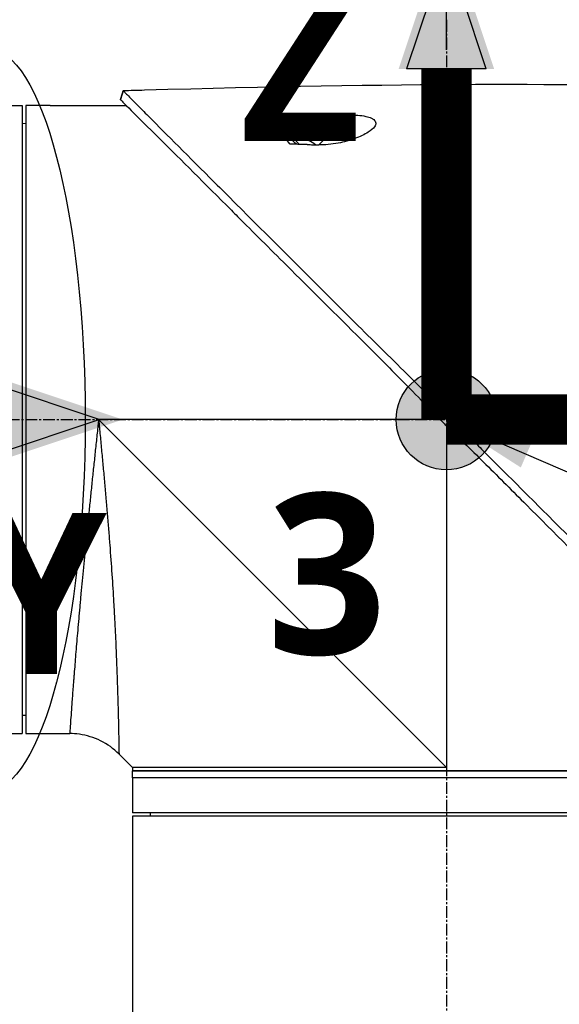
# Model space of a CAD drawing. Header units: millimetres. Extents: x 0 to 5219, y 0 to 2970.
# Tile 163 of 237: x 1947 to 2025, y 2037 to 2178. Entities that reach past the tile are written whole.
import ezdxf

# ---------------------------------------------------------------- set-up
doc = ezdxf.new("R2010")
doc.units = ezdxf.units.MM
doc.header["$LTSCALE"] = 0.2
doc.linetypes.add('CENTER2', pattern=[1.125, 0.75, -0.125, 0.125, -0.125])
for name, color, linetype in [('02_Center Line', 1, 'CENTER2'), ('07_Special Line2', 76, 'Continuous'), ('12_Before Rev.Num.', 5, 'Continuous'), ('13_After Rev.Num.', 6, 'Continuous')]:
    doc.layers.add(name, color=color, linetype=linetype)
doc.layers.add('14_Mark', color=7, linetype='Continuous', true_color=0xe03c31)
doc.styles.add('Rainbow-5.0 Style', font='malgunsl.ttf')
doc.dimstyles.new('Rainbow-5.0 Style', dxfattribs={"dimtxt": 4, "dimasz": 2.5, "dimexe": 1, "dimexo": 1, "dimgap": 1, "dimtad": 1, "dimdsep": 46, "dimtxsty": 'Rainbow-5.0 Style', "dimcen": 0, "dimclrd": 251, "dimclre": 251, "dimclrt": 7, "dimazin": 3, "dimtp": 0.1, "dimtm": 0.1, "dimtfac": 0.61, "dimtmove": 0, "dimatfit": 3, "dimfxl": 1, "dimlwd": -1, "dimlwe": -1, "dimarcsym": 1})
doc.dimstyles.new('Rainbow-5.0 Style$0', dxfattribs={"dimtxt": 4, "dimasz": 3, "dimexe": 2, "dimexo": 1, "dimgap": 0.8, "dimtad": 1, "dimzin": 9, "dimdsep": 46, "dimtxsty": 'Rainbow-5.0 Style', "dimcen": 0, "dimclrd": 251, "dimclre": 251, "dimclrt": 256, "dimadec": 1, "dimazin": 0, "dimtp": 0.1, "dimtm": 0.1, "dimtfac": 0.61, "dimtmove": 0, "dimatfit": 3, "dimfxl": 1, "dimlwd": -1, "dimlwe": -1, "dimarcsym": 1})

# ---------------------------------------------------------------- blocks, each defined once
blk = doc.blocks.new('A$Cf997e37c')
for p, q in [((-85.42, 1426.95), (-85.79, 1425.69)), ((-104.9, 1424.85), (-99.9, 1424.85)), ((-99.9, 1424.85), (-99.9, 1334.85)), ((-99.4, 1424.85), (-99.4, 1334.85)), ((-96.4, 1424.85), (-99.4, 1424.85)), ((-95.9, 1424.85), (-84.98, 1424.85)), ((-63.37, 1423.33), (-64, 1422.71)), ((-57.38, 1419.22), (-53.09, 1423.5)), ((-99.4, 1422.24), (-99.9, 1422.25)), ((-61.38, 1420.09), (-61.17, 1420.3)), ((-60.15, 1419.28), (-61.17, 1420.3)), ((-58.8, 1419.84), (-58.79, 1419.85)), ((-57.88, 1419.23), (-57.87, 1419.23)), ((-39.62, 1381.2), (-40.61, 1380.47)), ((-39.1, 1330), (-88.95, 1379.85)), ((-40, 1379.85), (-88.95, 1379.85)), ((-39.1, 1378.96), (-39.1, 1330)), ((-37.48, 1379.03), (-38.48, 1378.35)), ((-92.73, 1339.85), (-92.73, 1339.85)), ((-99.4, 1337.46), (-99.9, 1337.45)), ((-104.9, 1334.85), (-99.9, 1334.85)), ((-99.4, 1334.85), (-93.09, 1334.85)), ((-85.6, 1331.5), (-86.02, 1331.92)), ((-85.6, 1331.5), (-85.6, 1331.5)), ((-85.6, 1331.5), (-84.1, 1330)), ((-84.1, 1330), (-84.1, 1329.5)), ((-84.1, 1330), (-84.1, 1330)), ((-84.1, 1329.5), (5.9, 1329.5)), ((5.9, 1329.5), (-84.1, 1329.5)), ((-84.1, 1328.5), (-84.1, 1329.5)), ((5.9, 1328.5), (-84.1, 1328.5)), ((-84.1, 1328.5), (-84.1, 1323.5)), ((5.9, 1328.5), (-84.1, 1328.5)), ((5.9, 1323.5), (-84.1, 1323.5)), ((-81.49, 1323), (-81.5, 1323.5)), ((5.9, 1323), (-84.1, 1323)), ((-84.1, 1323), (-84.1, 919.1))]:
    blk.add_line(p, q)
for radius, start, end in [(4.52, 63.7131, 94.7607), (4.5, 49.6154, 63.7759)]:
    blk.add_arc((-60.79, 1415.8), radius, start, end)
for centre, major_axis, ratio, start_param, end_param in [((-345.1, 1397.6), (-366.09, -26.02), 0.042138, 3.488133, 3.909025), ((8.74, -1100.3), (-2690.77, 101.98), 0.938894, 4.781808, 4.782934), ((-217.48, 1405.32), (-233.77, -14.41), 0.048344, 3.929452, 3.989586)]:
    blk.add_ellipse(centre, major_axis=major_axis, ratio=ratio, start_param=start_param, end_param=end_param)
for points in [[(-85.79, 1425.69), (-85.67, 1426.11), (-85.54, 1426.53), (-85.42, 1426.95)], [(-93.09, 1334.85), (-93.09, 1334.85), (-93.09, 1334.85), (-93.09, 1334.85)]]:
    blk.add_open_spline(points, degree=3)
for points, knots in [([(-85.42, 1426.95), (-85.42, 1426.95), (-85.42, 1426.95), (-85.42, 1426.95), (-85.42, 1426.95), (-85.42, 1426.95)], [-0.02987732, -0.02987732, -0.02987732, -0.02987732, -0.01373724, -0.01373724, 0, 0, 0, 0]), ([(-85.42, 1426.95), (-85.42, 1426.95), (-85.42, 1426.95), (-85.42, 1426.95), (-85.42, 1426.95), (-85.42, 1426.95), (-85.42, 1426.95), (-85.41, 1426.94), (-85.41, 1426.94), (-85.4, 1426.93), (-85.39, 1426.92), (-85.35, 1426.88), (-85.31, 1426.84), (-85.16, 1426.7), (-85.02, 1426.55), (-84.45, 1425.99), (-83.9, 1425.43), (-82.74, 1424.26), (-82.21, 1423.73), (-79.28, 1420.76), (-76, 1417.5), (-71.33, 1412.84), (-70.31, 1411.82), (-64.85, 1406.37), (-59.96, 1401.5), (-54.81, 1396.34), (-54.66, 1396.19), (-52.08, 1393.6), (-49.58, 1391.15), (-45.82, 1387.44), (-44.57, 1386.2), (-41.58, 1383.21), (-40.28, 1381.88), (-39.62, 1381.2)], [0.000001, 0.000001, 0.000001, 0.000001, 0.009162, 0.009162, 0.016971, 0.016971, 0.03259, 0.03259, 0.063827, 0.063827, 0.126304, 0.126304, 0.251265, 0.251265, 0.50133, 0.50133, 1.002, 1.002, 1.335959, 1.335959, 2.67129, 2.67129, 3.030313, 3.030313, 4.543873, 4.543873, 4.592411, 4.592411, 5.347172, 5.347172, 5.723633, 5.723633, 6.247668, 6.247668, 6.247668, 6.247668]), ([(-85.79, 1425.68), (-85.79, 1425.68), (-85.79, 1425.68), (-85.79, 1425.69), (-85.79, 1425.69), (-85.79, 1425.69), (-85.79, 1425.69), (-85.79, 1425.69), (-85.79, 1425.69), (-85.79, 1425.69)], [0.69221804, 0.69221804, 0.69221804, 0.69221804, 0.69329226, 0.69329226, 0.695708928, 0.695708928, 0.696915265, 0.696915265, 0.698320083, 0.698320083, 0.698320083, 0.698320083]), ([(-85.79, 1425.69), (-85.79, 1425.69), (-85.79, 1425.69), (-85.79, 1425.68), (-85.79, 1425.68), (-85.79, 1425.68), (-85.79, 1425.68), (-85.79, 1425.68), (-85.78, 1425.67), (-85.77, 1425.66), (-85.76, 1425.64), (-85.71, 1425.58), (-85.66, 1425.53), (-85.44, 1425.31), (-85.22, 1425.09), (-84.19, 1424.05), (-82.98, 1422.84), (-80.97, 1420.86), (-80.48, 1420.39), (-77.2, 1417.15), (-73.73, 1413.65), (-69.62, 1409.55), (-69.32, 1409.25), (-66.78, 1406.71), (-64.43, 1404.36), (-58.55, 1398.5), (-54.92, 1394.9), (-49.5, 1389.49), (-47.7, 1387.69), (-43.1, 1383.05), (-41.01, 1380.89), (-40.61, 1380.47)], [0.000047, 0.000047, 0.000047, 0.000047, 0.011008, 0.011008, 0.020393, 0.020393, 0.039197, 0.039197, 0.07693, 0.07693, 0.152825, 0.152825, 0.305669, 0.305669, 0.610232, 0.610232, 1.419716, 1.419716, 1.651889, 1.651889, 2.978842, 2.978842, 3.080675, 3.080675, 3.850394, 3.850394, 4.95171, 4.95171, 5.489352, 5.489352, 6.333255, 6.333255, 6.333255, 6.333255]), ([(-95.9, 1424.85), (-95.9, 1424.85), (-95.9, 1424.85), (-95.9, 1424.85), (-95.9, 1424.85), (-95.91, 1424.85), (-95.92, 1424.85), (-95.94, 1424.85), (-95.96, 1424.85), (-96.03, 1424.85), (-96.08, 1424.85), (-96.19, 1424.85), (-96.25, 1424.85), (-96.33, 1424.85), (-96.35, 1424.85), (-96.37, 1424.85), (-96.38, 1424.85), (-96.4, 1424.85), (-96.4, 1424.85), (-96.4, 1424.85)], [0.075338, 0.075338, 0.075338, 0.075338, 0.07835287, 0.07835287, 0.08277181, 0.08277181, 0.09154294, 0.09154294, 0.10656287, 0.10656287, 0.12559133, 0.12559133, 0.14537615, 0.14537615, 0.15038004, 0.15038004, 0.15351327, 0.15351327, 0.15403471, 0.15403471, 0.15403471, 0.15403471]), ([(-65.36, 1423.3), (-65.05, 1423.31), (-64.69, 1423.31), (-64.04, 1423.32), (-63.7, 1423.33), (-63.37, 1423.33)], [-0.1934752, -0.1934752, -0.1934752, -0.1934752, -0.0983779, -0.0983779, 0, 0, 0, 0]), ([(-64, 1422.71), (-64.09, 1422.8), (-64.19, 1422.88), (-64.4, 1423.03), (-64.51, 1423.09), (-64.74, 1423.2), (-64.87, 1423.24), (-65.12, 1423.29), (-65.24, 1423.31), (-65.36, 1423.3)], [0, 0, 0, 0, 0.0382217, 0.0382217, 0.0766364, 0.0766364, 0.116027, 0.116027, 0.1530194, 0.1530194, 0.1530194, 0.1530194]), ([(-61.47, 1419.3), (-62.33, 1420.19), (-63.15, 1421.03), (-63.91, 1421.81), (-64.42, 1422.34), (-64.91, 1422.84), (-65.36, 1423.3)], [0, 0, 0, 0, 0.5977799, 0.5977799, 0.5977799, 0.9999999, 0.9999999, 0.9999999, 0.9999999]), ([(-60.58, 1419.29), (-61.08, 1419.79), (-61.57, 1420.28), (-62.03, 1420.74), (-62.19, 1420.9), (-62.55, 1421.26), (-63.05, 1421.76), (-63.38, 1422.09), (-63.7, 1422.41), (-64, 1422.71)], [0.1685407, 0.1685407, 0.1685407, 0.1685407, 0.5, 0.5, 0.5, 0.75, 0.75, 0.75, 1, 1, 1, 1]), ([(-53.09, 1423.5), (-52.66, 1423.51), (-52.23, 1423.5), (-51.4, 1423.43), (-51, 1423.38), (-50.34, 1423.23), (-50.08, 1423.14), (-49.72, 1422.98), (-49.61, 1422.91), (-49.43, 1422.76), (-49.37, 1422.69), (-49.26, 1422.52), (-49.24, 1422.42), (-49.22, 1422.16), (-49.29, 1421.98), (-49.59, 1421.56), (-49.9, 1421.28), (-50.83, 1420.69), (-51.49, 1420.38), (-52.97, 1419.84), (-53.78, 1419.62), (-55.56, 1419.28), (-56.51, 1419.19), (-57.38, 1419.22)], [-1.636051, -1.636051, -1.636051, -1.636051, -1.487609, -1.487609, -1.342627, -1.342627, -1.229751, -1.229751, -1.162071, -1.162071, -1.103238, -1.103238, -1.031704, -1.031704, -0.907622, -0.907622, -0.714138, -0.714138, -0.48257, -0.48257, -0.258591, -0.258591, -0.000001, -0.000001, -0.000001, -0.000001]), ([(-59.06, 1419.26), (-59.5, 1419.27), (-59.97, 1419.28), (-60.75, 1419.29), (-61.13, 1419.3), (-61.47, 1419.3)], [-0.2324123, -0.2324123, -0.2324123, -0.2324123, -0.1008984, -0.1008984, -0.0000209, -0.0000209, -0.0000209, -0.0000209]), ([(-59.06, 1419.26), (-58.78, 1419.25), (-58.5, 1419.24), (-57.94, 1419.23), (-57.66, 1419.22), (-57.38, 1419.22)], [-0.1686475, -0.1686475, -0.1686475, -0.1686475, -0.0843243, -0.0843243, -0.000001, -0.000001, -0.000001, -0.000001]), ([(-40.61, 1380.47), (-40.56, 1380.42), (-40.25, 1380.1), (-39.89, 1379.74), (-39.71, 1379.56), (-39.35, 1379.2), (-39.17, 1379.03), (-38.83, 1378.69), (-38.54, 1378.41), (-38.47, 1378.35)], [0.00043088, 0.00043088, 0.00043088, 0.00043088, 0.0154414, 0.0154414, 0.03075173, 0.03075173, 0.04552895, 0.04552895, 0.05960793, 0.05960793, 0.05960793, 0.05960793]), ([(-39.62, 1381.2), (-39.57, 1381.14), (-39.48, 1381.05), (-39.27, 1380.84), (-39.19, 1380.75), (-38.92, 1380.47), (-38.74, 1380.29), (-38.38, 1379.93), (-38.19, 1379.73), (-37.93, 1379.48), (-37.84, 1379.39), (-37.62, 1379.17), (-37.51, 1379.06), (-37.48, 1379.03)], [0.0012617, 0.0012617, 0.0012617, 0.0012617, 0.0227877, 0.0227877, 0.0388309, 0.0388309, 0.0709865, 0.0709865, 0.1023123, 0.1023123, 0.1191004, 0.1191004, 0.1425667, 0.1425667, 0.1425667, 0.1425667]), ([(-88.95, 1379.85), (-88.97, 1379.67), (-88.99, 1379.48), (-89.01, 1379.3), (-89.03, 1379.11), (-89.05, 1378.93), (-89.07, 1378.74), (-89.11, 1378.37), (-89.14, 1378.01), (-89.18, 1377.64), (-89.22, 1377.27), (-89.26, 1376.9), (-89.3, 1376.54), (-89.34, 1376.17), (-89.38, 1375.81), (-89.42, 1375.44), (-89.49, 1374.71), (-89.57, 1373.99), (-89.65, 1373.26), (-89.73, 1372.54), (-89.8, 1371.82), (-89.88, 1371.1), (-89.95, 1370.38), (-90.03, 1369.66), (-90.1, 1368.95), (-90.1, 1368.94), (-90.1, 1368.94), (-90.1, 1368.94), (-90.17, 1368.23), (-90.25, 1367.52), (-90.32, 1366.82), (-90.32, 1366.81), (-90.32, 1366.81), (-90.32, 1366.8), (-90.36, 1366.45), (-90.39, 1366.1), (-90.43, 1365.76), (-90.43, 1365.75), (-90.43, 1365.75), (-90.43, 1365.74), (-90.46, 1365.4), (-90.5, 1365.05), (-90.53, 1364.71), (-90.53, 1364.71), (-90.53, 1364.7), (-90.53, 1364.7), (-90.6, 1364.01), (-90.67, 1363.33), (-90.74, 1362.66), (-90.74, 1362.65), (-90.74, 1362.65), (-90.74, 1362.64), (-90.81, 1361.97), (-90.87, 1361.3), (-90.94, 1360.65), (-90.94, 1360.64), (-90.94, 1360.64), (-90.94, 1360.63), (-91, 1359.98), (-91.06, 1359.33), (-91.12, 1358.69), (-91.12, 1358.68), (-91.12, 1358.68), (-91.13, 1358.67), (-91.19, 1358.03), (-91.25, 1357.39), (-91.31, 1356.76), (-91.36, 1356.14), (-91.42, 1355.52), (-91.48, 1354.91), (-91.48, 1354.91), (-91.48, 1354.9), (-91.48, 1354.9), (-91.51, 1354.59), (-91.54, 1354.29), (-91.56, 1353.98), (-91.59, 1353.69), (-91.62, 1353.39), (-91.64, 1353.1), (-91.64, 1353.09), (-91.64, 1353.09), (-91.64, 1353.08), (-91.67, 1352.79), (-91.7, 1352.5), (-91.72, 1352.21), (-91.72, 1352.21), (-91.72, 1352.2), (-91.72, 1352.2), (-91.75, 1351.91), (-91.77, 1351.63), (-91.8, 1351.35), (-91.8, 1351.34), (-91.8, 1351.34), (-91.8, 1351.33), (-91.85, 1350.76), (-91.9, 1350.2), (-91.95, 1349.66), (-91.99, 1349.12), (-92.04, 1348.59), (-92.08, 1348.08), (-92.08, 1348.07), (-92.08, 1348.07), (-92.08, 1348.07), (-92.12, 1347.55), (-92.17, 1347.05), (-92.21, 1346.56), (-92.21, 1346.56), (-92.21, 1346.55), (-92.21, 1346.55), (-92.25, 1346.06), (-92.29, 1345.58), (-92.32, 1345.12), (-92.32, 1345.12), (-92.32, 1345.11), (-92.33, 1345.11), (-92.36, 1344.65), (-92.4, 1344.2), (-92.43, 1343.76), (-92.43, 1343.76), (-92.43, 1343.75), (-92.43, 1343.75), (-92.45, 1343.53), (-92.47, 1343.32), (-92.48, 1343.11), (-92.48, 1343.1), (-92.49, 1343.1), (-92.49, 1343.1), (-92.5, 1342.89), (-92.52, 1342.68), (-92.53, 1342.48), (-92.53, 1342.47), (-92.53, 1342.47), (-92.53, 1342.47), (-92.57, 1342.06), (-92.6, 1341.66), (-92.63, 1341.28), (-92.63, 1341.28), (-92.63, 1341.28), (-92.63, 1341.28), (-92.66, 1340.9), (-92.68, 1340.54), (-92.71, 1340.19), (-92.71, 1340.19), (-92.71, 1340.19), (-92.71, 1340.19), (-92.73, 1339.84), (-92.76, 1339.51), (-92.78, 1339.19), (-92.81, 1338.88), (-92.83, 1338.59), (-92.85, 1338.31), (-92.85, 1338.3), (-92.85, 1338.3), (-92.85, 1338.3), (-92.89, 1337.74), (-92.92, 1337.24), (-92.96, 1336.81), (-92.96, 1336.7), (-92.97, 1336.6), (-92.98, 1336.5), (-92.98, 1336.4), (-92.99, 1336.3), (-93, 1336.21), (-93.01, 1336.03), (-93.02, 1335.87), (-93.03, 1335.72), (-93.05, 1335.43), (-93.07, 1335.22), (-93.08, 1335.07), (-93.08, 1335), (-93.09, 1334.94), (-93.09, 1334.91), (-93.09, 1334.87), (-93.09, 1334.85), (-93.09, 1334.85), (-93.09, 1334.85), (-93.09, 1334.85), (-93.09, 1334.85)], [-0.00005797, -0.00005797, -0.00005797, -0.00005797, 0.00049405, 0.00049405, 0.00049405, 0.00104607, 0.00104607, 0.00104607, 0.0021501, 0.0021501, 0.0021501, 0.00325414, 0.00325414, 0.00325414, 0.00435817, 0.00435817, 0.00435817, 0.00656624, 0.00656624, 0.00656624, 0.00877431, 0.00877431, 0.00877431, 0.01098238, 0.01098238, 0.01098238, 0.01099361, 0.01099361, 0.01099361, 0.01319044, 0.01319044, 0.01319044, 0.01320357, 0.01320357, 0.01320357, 0.01429448, 0.01429448, 0.01429448, 0.01430847, 0.01430847, 0.01430847, 0.01539851, 0.01539851, 0.01539851, 0.01541335, 0.01541335, 0.01541335, 0.01760658, 0.01760658, 0.01760658, 0.01762291, 0.01762291, 0.01762291, 0.01981465, 0.01981465, 0.01981465, 0.01983223, 0.01983223, 0.01983223, 0.02202272, 0.02202272, 0.02202272, 0.02204132, 0.02204132, 0.02204132, 0.02425053, 0.02425053, 0.02425053, 0.02643885, 0.02643885, 0.02643885, 0.02645881, 0.02645881, 0.02645881, 0.02756281, 0.02756281, 0.02756281, 0.02864692, 0.02864692, 0.02864692, 0.02866725, 0.02866725, 0.02866725, 0.02975095, 0.02975095, 0.02975095, 0.02977133, 0.02977133, 0.02977133, 0.03085499, 0.03085499, 0.03085499, 0.03087541, 0.03087541, 0.03087541, 0.03308346, 0.03308346, 0.03308346, 0.03527112, 0.03527112, 0.03527112, 0.03529119, 0.03529119, 0.03529119, 0.03747919, 0.03747919, 0.03747919, 0.03749882, 0.03749882, 0.03749882, 0.03968726, 0.03968726, 0.03968726, 0.03970627, 0.03970627, 0.03970627, 0.04189533, 0.04189533, 0.04189533, 0.04191356, 0.04191356, 0.04191356, 0.04299936, 0.04299936, 0.04299936, 0.04301713, 0.04301713, 0.04301713, 0.0441034, 0.0441034, 0.0441034, 0.0441207, 0.0441207, 0.0441207, 0.04631147, 0.04631147, 0.04631147, 0.04632769, 0.04632769, 0.04632769, 0.04851953, 0.04851953, 0.04851953, 0.0485346, 0.0485346, 0.0485346, 0.05074146, 0.05074146, 0.05074146, 0.05293567, 0.05293567, 0.05293567, 0.05294817, 0.05294817, 0.05294817, 0.05735181, 0.05735181, 0.05735181, 0.05845584, 0.05845584, 0.05845584, 0.05955987, 0.05955987, 0.05955987, 0.06176794, 0.06176794, 0.06176794, 0.06618408, 0.06618408, 0.06618408, 0.06839215, 0.06839215, 0.06839215, 0.07060022, 0.07060022, 0.07060022, 0.07060712, 0.07060712, 0.07060712, 0.07060712]), ([(-88.95, 1379.85), (-88.93, 1379.66), (-88.89, 1379.28), (-88.82, 1378.51), (-88.69, 1377.17), (-88.51, 1375.27), (-88.3, 1373), (-88.09, 1370.75), (-87.89, 1368.5), (-87.7, 1366.26), (-87.52, 1364.05), (-87.29, 1361.16), (-87.04, 1357.66), (-86.85, 1354.63), (-86.74, 1352.67), (-86.67, 1351.37), (-86.59, 1349.81), (-86.5, 1348), (-86.43, 1346.28), (-86.36, 1344.64), (-86.31, 1343.08), (-86.26, 1341.85), (-86.23, 1340.9), (-86.21, 1339.98), (-86.17, 1338.9), (-86.13, 1337.32), (-86.09, 1335.61), (-86.07, 1334.39), (-86.05, 1333.71), (-86.05, 1333.3), (-86.03, 1332.67), (-86.03, 1332.2), (-86.02, 1331.96), (-86.02, 1331.92), (-86.02, 1331.92)], [-0.00005585, -0.00005585, -0.00005585, -0.00005585, 0.00051707, 0.00109, 0.00223584, 0.00452754, 0.00681923, 0.00911093, 0.01140263, 0.01369432, 0.01598602, 0.01827771, 0.0228611, 0.02744449, 0.02859034, 0.02973619, 0.03202788, 0.03431958, 0.03661127, 0.03890297, 0.04119466, 0.04348636, 0.04463221, 0.04577806, 0.04806975, 0.05036145, 0.05494484, 0.05952823, 0.06067408, 0.06181992, 0.06411162, 0.06869501, 0.0709867, 0.07327246, 0.07327246, 0.07327246, 0.07327246]), ([(-37.48, 1379.03), (-37.21, 1378.76), (-36.96, 1378.52), (-36.34, 1377.89), (-36.05, 1377.6), (-35.19, 1376.75), (-34.62, 1376.18), (-32.91, 1374.46), (-31.77, 1373.32), (-28.36, 1369.91), (-26.11, 1367.66), (-18.77, 1360.33), (-14.54, 1356.14), (-10.52, 1352.11), (-9.97, 1351.56), (-8.9, 1350.48), (-8.36, 1349.94), (-6.45, 1348.02), (-5.19, 1346.73), (-3.58, 1345.12), (-3.19, 1344.74), (-2.01, 1343.55), (-1.25, 1342.79), (-0.2, 1341.74), (0.12, 1341.42), (1.01, 1340.53), (1.57, 1339.97), (3.03, 1338.51), (3.87, 1337.64), (5.76, 1335.77), (6.67, 1334.88), (7.58, 1333.97), (7.81, 1333.73), (8.04, 1333.5), (8.1, 1333.44), (8.14, 1333.39), (8.15, 1333.38), (8.16, 1333.37), (8.17, 1333.36), (8.18, 1333.35), (8.18, 1333.35), (8.18, 1333.35), (8.19, 1333.35), (8.19, 1333.34), (8.19, 1333.34), (8.19, 1333.34), (8.19, 1333.34), (8.19, 1333.34)], [0, 0, 0, 0, 0.115596, 0.115596, 0.212113, 0.212113, 0.405093, 0.405093, 0.790972, 0.790972, 1.563393, 1.563393, 3.332159, 3.332159, 3.60987, 3.60987, 3.890806, 3.890806, 4.623507, 4.623507, 4.856845, 4.856845, 5.35641, 5.35641, 5.576842, 5.576842, 5.990665, 5.990665, 6.711546, 6.711546, 7.79125, 7.79125, 8.330789, 8.330789, 8.599474, 8.599474, 8.666532, 8.666532, 8.716444, 8.716444, 8.791539, 8.791539, 8.829086, 8.829086, 8.847858, 8.847858, 8.871461, 8.871461, 8.871461, 8.871461]), ([(-38.47, 1378.35), (-37.7, 1377.61), (-36.94, 1376.86), (-35.26, 1375.22), (-34.35, 1374.32), (-31.5, 1371.49), (-29.56, 1369.55), (-23.64, 1363.62), (-19.69, 1359.64), (-13.94, 1353.88), (-12.01, 1351.95), (-9.84, 1349.77), (-9.53, 1349.46), (-5.04, 1344.96), (-1.24, 1341.17), (1.83, 1338.08), (2.03, 1337.88), (2.97, 1336.92), (3.66, 1336.24), (5.04, 1334.86), (5.67, 1334.23), (6.3, 1333.59), (6.46, 1333.43), (6.63, 1333.27), (6.67, 1333.23), (6.71, 1333.19), (6.72, 1333.18), (6.73, 1333.17), (6.73, 1333.17), (6.73, 1333.16), (6.73, 1333.16), (6.74, 1333.16), (6.74, 1333.16), (6.74, 1333.16), (6.74, 1333.16), (6.74, 1333.16)], [-7.620463, -7.620463, -7.620463, -7.620463, -7.336805, -7.336805, -6.999081, -6.999081, -6.270272, -6.270272, -4.749597, -4.749597, -3.95115, -3.95115, -3.814973, -3.814973, -1.971605, -1.971605, -1.846597, -1.846597, -1.347406, -1.347406, -0.675491, -0.675491, -0.339165, -0.339165, -0.169556, -0.169556, -0.084774, -0.084774, -0.042597, -0.042597, -0.021599, -0.021599, -0.011128, -0.011128, -0.000028, -0.000028, -0.000028, -0.000028]), ([(-86.02, 1331.92), (-86.79, 1332.69), (-87.69, 1333.33), (-89.61, 1334.28), (-90.65, 1334.6), (-92.16, 1334.82), (-92.63, 1334.85), (-93.09, 1334.85)], [0, 0, 0, 0, 0.3242583, 0.3242583, 0.6426929, 0.6426929, 0.7824853, 0.7824853, 0.7824853, 0.7824853]), ([(-39.1, 1330), (-39.12, 1330), (-39.14, 1330), (-41.4, 1330), (-43.63, 1330), (-48.06, 1330), (-50.25, 1330), (-53.82, 1330), (-55.22, 1330), (-57.38, 1330), (-58.16, 1330), (-60.97, 1330), (-62.94, 1330), (-65.87, 1330), (-66.91, 1330), (-69.03, 1330), (-70.1, 1330), (-72.15, 1330), (-73.13, 1330), (-74.97, 1330), (-75.83, 1330), (-77.44, 1330), (-78.19, 1330), (-79.56, 1330), (-80.18, 1330), (-81.29, 1330), (-81.77, 1330), (-82.61, 1330), (-82.97, 1330), (-83.53, 1330), (-83.74, 1330), (-84.01, 1330), (-84.08, 1330), (-84.1, 1330)], [-0.005485, -0.005485, -0.005485, -0.005485, 0, 0, 0.672232, 0.672232, 1.344501, 1.344501, 1.792512, 1.792512, 2.048534, 2.048534, 2.731437, 2.731437, 3.121573, 3.121573, 3.559727, 3.559727, 3.997928, 3.997928, 4.436084, 4.436084, 4.874274, 4.874274, 5.31242, 5.31242, 5.750596, 5.750596, 6.188714, 6.188714, 6.626878, 6.626878, 7.015097, 7.015097, 7.015097, 7.015097])]:
    blk.add_open_spline(points, degree=3, knots=knots)
at = {"layer": '02_Center Line', "ltscale": 11.288275}
for p, q in [((-39.1, 1437.12), (-39.1, 724.58)), ((-213.73, 1379.85), (48.74, 1379.85))]:
    blk.add_line(p, q, dxfattribs=at)
blk = doc.blocks.new('*D117')
at = {"color": 251, "linetype": 'ByBlock', "transparency": 16777216}
for p, q in [((1891.21, 2290.86), (1891.21, 2344.18)), ((2008.36, 2173.71), (2008.36, 2344.18)), ((1993.36, 2334.18), (1906.21, 2334.18))]:
    blk.add_line(p, q, dxfattribs=at)
at = {"color": 251, "transparency": 16777216}
for points in [[(1906.21, 2336.68), (1906.21, 2331.68), (1891.21, 2334.18)], [(1993.36, 2336.68), (1993.36, 2331.68), (2008.36, 2334.18)]]:
    blk.add_solid(points, dxfattribs=at)
at = {"layer": 'Defpoints', "color": 0, "transparency": 16777216}
for p in [(1891.21, 2334.18), (1891.21, 2285.86), (2008.36, 2168.71)]:
    blk.add_point(p, dxfattribs=at)
at = {"transparency": 16777216, "insert": (1949.78, 2348.57), "char_height": 20, "attachment_point": 5, "style": 'Rainbow-5.0 Style'}
blk.add_mtext('117.15', dxfattribs=at)
blk = doc.blocks.new('*D121')
at = {"color": 251, "linetype": 'ByBlock', "transparency": 16777216}
for p, q in [((1955.2, 2237.9), (2210.65, 2237.9)), ((2200.65, 2135.75), (2200.65, 2222.9)), ((2072.35, 2120.75), (2210.65, 2120.75))]:
    blk.add_line(p, q, dxfattribs=at)
at = {"color": 251, "transparency": 16777216}
for points in [[(2198.15, 2222.9), (2203.15, 2222.9), (2200.65, 2237.9)], [(2198.15, 2135.75), (2203.15, 2135.75), (2200.65, 2120.75)]]:
    blk.add_solid(points, dxfattribs=at)
at = {"layer": 'Defpoints', "color": 0, "transparency": 16777216}
for p in [(1950.2, 2237.9), (2200.65, 2237.9), (2067.35, 2120.75)]:
    blk.add_point(p, dxfattribs=at)
at = {"transparency": 16777216, "insert": (2186.25, 2179.32), "char_height": 20, "attachment_point": 5, "rotation": 90, "style": 'Rainbow-5.0 Style'}
blk.add_mtext('117.15', dxfattribs=at)
blk = doc.blocks.new('*D122')
at = {"color": 251, "linetype": 'ByBlock', "transparency": 16777216}
for p, q in [((1955.2, 2237.9), (2279.94, 2237.9)), ((2269.94, 952.9), (2269.94, 2222.9)), ((2131.07, 937.9), (2279.94, 937.9))]:
    blk.add_line(p, q, dxfattribs=at)
at = {"color": 251, "transparency": 16777216}
for points in [[(2267.44, 2222.9), (2272.44, 2222.9), (2269.94, 2237.9)], [(2267.44, 952.9), (2272.44, 952.9), (2269.94, 937.9)]]:
    blk.add_solid(points, dxfattribs=at)
at = {"layer": 'Defpoints', "color": 0, "transparency": 16777216}
for p in [(1950.2, 2237.9), (2269.94, 2237.9), (2126.07, 937.9)]:
    blk.add_point(p, dxfattribs=at)
at = {"transparency": 16777216, "insert": (2255.54, 1587.9), "char_height": 20, "attachment_point": 5, "rotation": 90, "style": 'Rainbow-5.0 Style'}
blk.add_mtext('1300', dxfattribs=at)
blk = doc.blocks.new('A$C19ebd0c3_1234')
for q in [(46.93, -0.78), (54.3, 6.59)]:
    blk.add_line((46.93, 6.59), q)
blk.add_ellipse((0, 0), major_axis=(53.19, 0), ratio=0.263273)
blk = doc.blocks.new('A$C3a293ff3')
at = {"layer": '07_Special Line2'}
blk.add_hatch(color=256, dxfattribs=at).paths.add_polyline_path([(49.156, 0), (34.9, 4.752), (34.9, -4.752)])
at = {"layer": '12_Before Rev.Num.'}
blk.add_hatch(color=256, dxfattribs=at).paths.add_polyline_path([(0, 49.156), (-4.752, 34.9), (4.752, 34.9)])
at = {"layer": '14_Mark'}
h = blk.add_hatch(color=256, dxfattribs=at)
h.dxf.hatch_style = 1
h.paths.add_polyline_path([(5, 0, 1), (-5, 0, 1)])
at = {"layer": '07_Special Line2'}
for p, q in [((34.9, -3.96), (34.9, 3.96)), ((46.78, 0), (34.9, 3.96)), ((34.9, -3.96), (46.78, 0))]:
    blk.add_line(p, q, dxfattribs=at)
at = {"layer": '07_Special Line2', "const_width": 5}
blk.add_lwpolyline([(34.9, 0), (0, 0)], dxfattribs=at)
at = {"layer": '12_Before Rev.Num.'}
for p, q in [((0, 46.78), (-3.96, 34.9)), ((3.96, 34.9), (0, 46.78)), ((3.96, 34.9), (-3.96, 34.9))]:
    blk.add_line(p, q, dxfattribs=at)
at = {"layer": '12_Before Rev.Num.', "const_width": 5}
blk.add_lwpolyline([(0, 34.9), (0, 0)], dxfattribs=at)
at = {"layer": '14_Mark'}
blk.add_circle((0, 0), 5, dxfattribs=at)
at = {"layer": '07_Special Line2', "insert": (34.529, -17.308), "char_height": 16, "attachment_point": 4, "style": 'Rainbow-5.0 Style'}
blk.add_mtext('{\\fMalgun Gothic Semilight|b1|i0|c129|p50;Y}', dxfattribs=at)
at = {"layer": '12_Before Rev.Num.', "insert": (-20.587, 35.725), "char_height": 16, "attachment_point": 4, "style": 'Rainbow-5.0 Style'}
blk.add_mtext('{\\fMalgun Gothic Semilight|b1|i0|c129|p50;Z}', dxfattribs=at)
at = {"layer": '14_Mark', "insert": (-17.839, -15.459), "char_height": 16, "attachment_point": 4, "style": 'Rainbow-5.0 Style'}
blk.add_mtext('{\\fMalgun Gothic Semilight|b1|i0|c129|p50;4}', dxfattribs=at)
blk = doc.blocks.new('A$Ca1632f6c')
at = {"layer": '07_Special Line2'}
blk.add_hatch(color=256, dxfattribs=at).paths.add_polyline_path([(49.156, 0), (34.9, 4.752), (34.9, -4.752)])
at = {"layer": '12_Before Rev.Num.'}
blk.add_hatch(color=256, dxfattribs=at).paths.add_polyline_path([(0, 49.156), (-4.752, 34.9), (4.752, 34.9)])
at = {"layer": '14_Mark'}
h = blk.add_hatch(color=256, dxfattribs=at)
h.dxf.hatch_style = 1
h.paths.add_polyline_path([(5, 0, 1), (-5, 0, 1)])
at = {"layer": '07_Special Line2'}
for p, q in [((34.9, -3.96), (34.9, 3.96)), ((46.78, 0), (34.9, 3.96)), ((34.9, -3.96), (46.78, 0))]:
    blk.add_line(p, q, dxfattribs=at)
at = {"layer": '07_Special Line2', "const_width": 5}
blk.add_lwpolyline([(34.9, 0), (0, 0)], dxfattribs=at)
at = {"layer": '12_Before Rev.Num.'}
for p, q in [((0, 46.78), (-3.96, 34.9)), ((3.96, 34.9), (0, 46.78)), ((3.96, 34.9), (-3.96, 34.9))]:
    blk.add_line(p, q, dxfattribs=at)
at = {"layer": '12_Before Rev.Num.', "const_width": 5}
blk.add_lwpolyline([(0, 34.9), (0, 0)], dxfattribs=at)
at = {"layer": '14_Mark'}
blk.add_circle((0, 0), 5, dxfattribs=at)
at = {"layer": '07_Special Line2', "insert": (34.529, -17.308), "char_height": 16, "attachment_point": 4, "style": 'Rainbow-5.0 Style'}
blk.add_mtext('{\\fMalgun Gothic Semilight|b1|i0|c129|p50;Y}', dxfattribs=at)
at = {"layer": '12_Before Rev.Num.', "insert": (-20.587, 35.725), "char_height": 16, "attachment_point": 4, "style": 'Rainbow-5.0 Style'}
blk.add_mtext('{\\fMalgun Gothic Semilight|b1|i0|c129|p50;Z}', dxfattribs=at)
at = {"layer": '14_Mark', "insert": (-17.839, -15.459), "char_height": 16, "attachment_point": 4, "style": 'Rainbow-5.0 Style'}
blk.add_mtext('{\\fMalgun Gothic Semilight|b1|i0|c129|p50;3}', dxfattribs=at)

msp = doc.modelspace()

# ---------------------------------------------------------------- block references
msp.add_blockref('A$Cf997e37c', (2047.459, 740.896))
at = {"xscale": 1.44, "yscale": 1.44, "zscale": 1.44}
for name, p in [('A$C3a293ff3', (1891.208, 2120.746)), ('A$Ca1632f6c', (2008.358, 2120.746))]:
    msp.add_blockref(name, p, dxfattribs=at)
at = {"layer": '13_After Rev.Num.', "rotation": 90}
msp.add_blockref('A$C19ebd0c3_1234', (1942.592, 2120.746), dxfattribs=at)

# ---------------------------------------------------------------- dimensions: what is measured, and where the dimension line sits
dim = msp.add_linear_dim(base=(1891.208, 2334.176), p1=(2008.358, 2168.715), p2=(1891.208, 2285.865), dimstyle='Rainbow-5.0 Style$0', override={"dimscale": 5, "dimtol": 0, "dimlim": 0, "dimtp": 0.1, "dimtm": 0.1, "dimtfac": 0.61, "dimtdec": 2, "dimtolj": 0, "dimtzin": 8})
dim.commit()
dim.dimension.update_dxf_attribs({"geometry": '*D117', "text_midpoint": (1949.783, 2348.57)})
for base, p1, picture, middle in [((2200.646, 2237.896), (2067.35, 2120.746), '*D121', (2186.251, 2179.321)), ((2269.944, 2237.896), (2126.073, 937.896), '*D122', (2255.543, 1587.896))]:
    dim = msp.add_linear_dim(base=base, p1=p1, p2=(1950.2, 2237.896), angle=90, dimstyle='Rainbow-5.0 Style$0', override={"dimscale": 5, "dimtol": 0, "dimlim": 0, "dimtp": 0.1, "dimtm": 0.1, "dimtfac": 0.61, "dimtdec": 2, "dimtolj": 0, "dimtzin": 8})
    dim.commit()
    dim.dimension.update_dxf_attribs({"geometry": picture, "text_midpoint": middle})

# ---------------------------------------------------------------- leaders
msp.add_leader([(2008.358, 2120.714), (2329.098, 1982.316), (2341.598, 1982.316)], dimstyle='Rainbow-5.0 Style', override={"dimscale": 5})

doc.saveas('drawing.dxf')
